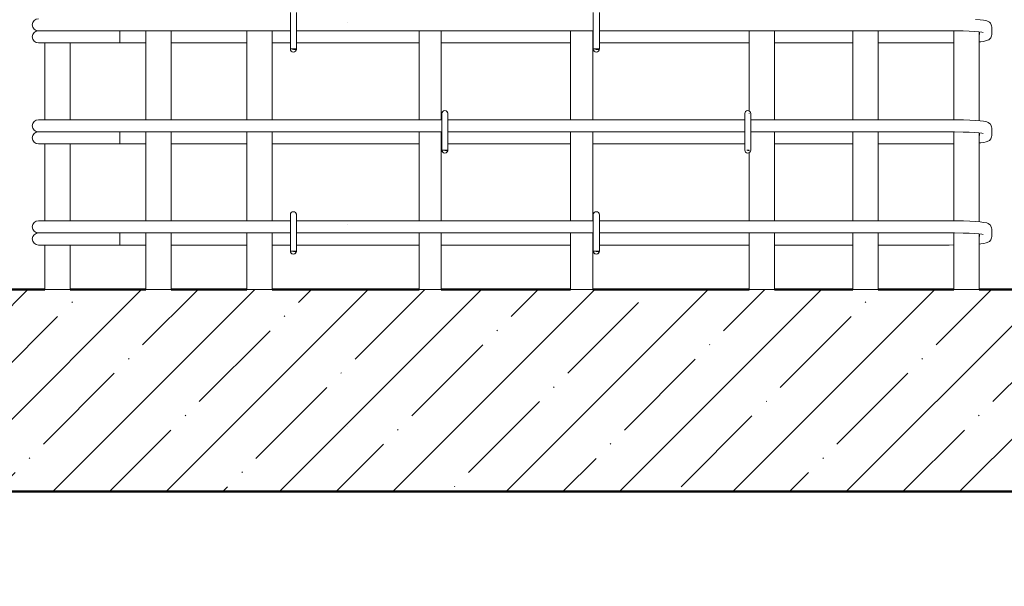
# Model space of a CAD drawing. Header units: millimetres. Extents: x 69109 to 82042, y -118926 to 7624.
# Tile 4 of 31: x 73597 to 74572, y -454 to 107. Entities that reach past the tile are written whole.
import ezdxf

# ---------------------------------------------------------------- set-up
doc = ezdxf.new("R2010")
doc.units = ezdxf.units.MM
doc.linetypes.add('ADSK_Линия разреза', pattern=[400, 0, -200, 0, -200])
doc.linetypes.add('ADSK_Пунктирная_п5', pattern=[100, 0, -100])
for name, color, linetype, lineweight in [('A-____-____-DIMS', 211, 'Continuous', 9), ('A-____-____-DIMS-25', 211, 'Continuous', 9), ('A-FLOR-____-MCUT', 192, 'Continuous', 50), ('A-FLOR-____-PATT', 8, 'Continuous', 50), ('G-____-____-SYMB', 111, 'ADSK_Пунктирная_п5', 20), ('S-RBAR-____-OTLN', 171, 'Continuous', 100)]:
    doc.layers.add(name, color=color, linetype=linetype, lineweight=lineweight)
doc.styles.add('GOST Common_I_4', font='GOST_Common Italic.ttf', dxfattribs={"width": 0.8, "height": 62.5})
doc.dimstyles.new('ADSK_Для_арматуры_Основной_2_5_мм_шаг_кол-во_Стрелки_точный', dxfattribs={"dimscale": 304.8, "dimtxt": 0.206224, "dimasz": 0, "dimexe": 0.123031, "dimexo": 0.000403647, "dimgap": 0.032808, "dimtad": 1, "dimdec": 0, "dimlfac": 304.8, "dimdsep": 46, "dimtxsty": 'GOST Common_I_4', "dimblk2": 'NONE', "dimsah": 1, "dimcen": 0.09, "dimdle": 0.123031, "dimazin": 0, "dimtfac": 1, "dimtdec": 4, "dimtix": 1, "dimtmove": 0, "dimatfit": 3, "dimfxl": 1, "dimtvp": 1, "dimtfill": 1, "dimtolj": 1, "dimtzin": 0, "dimarcsym": 2})
doc.dimstyles.new('ADSK_Округление_5мм__Узкий__3', dxfattribs={"dimscale": 304.8, "dimtxt": 0.206224, "dimasz": 0.147638, "dimexe": 0.123031, "dimexo": 0.000269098, "dimgap": 0.032808, "dimtad": 1, "dimdec": 0, "dimlfac": 304.8, "dimrnd": 5, "dimdsep": 46, "dimtxsty": 'GOST Common_I_4', "dimblk1": 'OBLIQUE', "dimblk2": 'OBLIQUE', "dimsah": 1, "dimcen": 0.09, "dimdle": 0.123031, "dimazin": 0, "dimtfac": 1, "dimtdec": 4, "dimtix": 1, "dimtmove": 1, "dimatfit": 3, "dimfxl": 1, "dimtvp": 1, "dimtfill": 1, "dimtolj": 1, "dimtzin": 0, "dimlwd": 20, "dimlwe": 20, "dimarcsym": 2})

# ---------------------------------------------------------------- blocks, each defined once
blk = doc.blocks.new('DIMBLOCK26-КЖ1_ПЭ_ВЭ1_Армирование_Пилоны_Пм-1_7_1-1')
at = {"layer": 'A-____-____-DIMS-25', "lineweight": 40}
for points in [[(73308.73, 790), (73298.86, 715), (73318.6, 715)], [(73308.73, -110), (73318.6, -35), (73298.86, -35)]]:
    blk.add_hatch(color=256, dxfattribs=at).paths.add_polyline_path(points)
at = {"layer": 'A-____-____-DIMS-25'}
for p, q in [((73308.73, 827.5), (73308.73, -147.5)), ((73308.73, 790), (73271.23, 790)), ((73308.73, 790), (73572.23, 790)), ((73308.73, -110), (73271.23, -110)), ((73308.73, -110), (73572.23, -110))]:
    blk.add_line(p, q, dxfattribs=at)
at = {"layer": 'A-____-____-DIMS-25', "lineweight": 40}
for p, q in [((73308.73, 790), (73298.86, 715)), ((73318.6, 715), (73308.73, 790)), ((73298.86, 715), (73318.6, 715)), ((73318.6, -35), (73298.86, -35)), ((73298.86, -35), (73308.73, -110)), ((73308.73, -110), (73318.6, -35))]:
    blk.add_line(p, q, dxfattribs=at)
at = {"layer": 'A-____-____-DIMS-25', "color": 0, "insert": (73217.05, 186.59), "char_height": 62.5, "width": 368.194, "attachment_point": 1, "rotation": 90, "line_spacing_factor": 1.022761, "style": 'GOST Common_I_4', "bg_fill": 3, "box_fill_scale": 1.25, "bg_fill_color": 256, "bg_fill_true_color": 13158600, "bg_fill_transparency": 0}
blk.add_mtext('100x9=900', dxfattribs=at)
blk = doc.blocks.new('_None')
blk = doc.blocks.new('DIMBLOCK30-КЖ1_ПЭ_ВЭ1_Армирование_Пилоны_Пм-1_7_1-1')
at = {"layer": 'A-____-____-DIMS-25', "lineweight": 20}
for p, q in [((73308.73, -72.5), (73308.73, -197.5)), ((73308.73, -110), (73271.23, -110)), ((73308.73, -110), (73584.73, -110)), ((73308.73, -174.68), (73308.73, -135)), ((73308.73, -160), (73271.23, -160)), ((73308.73, -160), (73559.73, -160)), ((73308.73, -257.49), (73308.73, -174.68))]:
    blk.add_line(p, q, dxfattribs=at)
at = {"layer": 'A-____-____-DIMS-25', "lineweight": 40}
for p, q in [((73308.73, -110), (73286.23, -87.5)), ((73308.73, -110), (73331.23, -132.5)), ((73308.73, -160), (73286.23, -137.5)), ((73308.73, -160), (73331.23, -182.5))]:
    blk.add_line(p, q, dxfattribs=at)
at = {"layer": 'A-____-____-DIMS-25', "color": 0, "lineweight": 20, "insert": (73217.05, -257.49), "char_height": 62.5, "width": 84.3778, "attachment_point": 1, "rotation": 90, "line_spacing_factor": 1.022761, "style": 'GOST Common_I_4', "bg_fill": 3, "box_fill_scale": 1.25, "bg_fill_color": 256, "bg_fill_true_color": 13158600, "bg_fill_transparency": 0}
blk.add_mtext('50', dxfattribs=at)
blk = doc.blocks.new('_Oblique')
at = {"color": 0, "linetype": 'ByBlock', "lineweight": -2}
blk.add_line((-0.5, -0.5), (0.5, 0.5), dxfattribs=at)

msp = doc.modelspace()

# ---------------------------------------------------------------- hatches: boundary and pattern name
at = {"layer": 'A-FLOR-____-PATT', "lineweight": 9}
h = msp.add_hatch(dxfattribs=at)
h.set_pattern_fill('FP_1', color=256, style=0, pattern_type=2)
h.set_pattern_definition([(45, (73999.585, 21450), (-56.1266, 56.1266), []), (45, (74055.71, 21450), (-56.1266, 56.1266), [99.219, -19.844, 0.8382, -19.006])])
h.paths.add_polyline_path([(74484.7406, -360), (74906.65, -360), (74906.65, -288.1543), (74863.3488, -246.25), (74906.65, -232.5), (74906.65, -160), (73089.2178, -160), (73089.2178, -231.8457), (73132.5191, -273.75), (73089.2178, -287.5), (73089.2178, -360), (73997.5196, -360)])
at = {"layer": 'S-RBAR-____-OTLN', "lineweight": 20}
h = msp.add_hatch(color=256, dxfattribs=at)
edge = h.paths.add_edge_path()
edge.add_arc((73868.2253, 78), 3, 339.0594289, 360)
edge.add_line((73871.2253, 78), (73868.2253, 78))
edge.add_line((73868.2253, 78), (73871.0272, 76.9278))
h = msp.add_hatch(color=256, dxfattribs=at)
edge = h.paths.add_edge_path()
edge.add_arc((74168.2253, 78), 3, 339.0594289, 360)
edge.add_line((74171.2253, 78), (74168.2253, 78))
edge.add_line((74168.2253, 78), (74171.0272, 76.9278))
for points in [[(73870.5273, 77.302), (73871.1231, 78), (73865.2253, 78), (73868.2253, 77.605)], [(74170.5273, 77.302), (74171.1231, 78), (74165.2253, 78), (74168.2253, 77.605)], [(74020.5273, -22.698), (74021.1231, -22), (74015.2253, -22), (74018.2253, -22.395)], [(74319.7253, -22.5924), (74319.7253, -22), (74317.2584, -22.2677), (74318.2253, -22.395)], [(73870.5273, -122.698), (73871.1231, -122), (73865.2253, -122), (73868.2253, -122.395)], [(74170.5273, -122.698), (74171.1231, -122), (74165.2253, -122), (74168.2253, -122.395)]]:
    msp.add_hatch(color=256, dxfattribs=at).paths.add_polyline_path(points)
h = msp.add_hatch(color=256, dxfattribs=at)
edge = h.paths.add_edge_path()
edge.add_arc((74018.2253, -22), 3, 339.0594289, 360)
edge.add_line((74021.2253, -22), (74018.2253, -22))
edge.add_line((74018.2253, -22), (74021.0272, -23.0722))
h = msp.add_hatch(color=256, dxfattribs=at)
edge = h.paths.add_edge_path()
edge.add_arc((73868.2253, -122), 3, 339.0594289, 360)
edge.add_line((73871.2253, -122), (73868.2253, -122))
edge.add_line((73868.2253, -122), (73871.0272, -123.0722))
h = msp.add_hatch(color=256, dxfattribs=at)
edge = h.paths.add_edge_path()
edge.add_arc((74168.2253, -122), 3, 339.0594289, 360)
edge.add_line((74171.2253, -122), (74168.2253, -122))
edge.add_line((74168.2253, -122), (74171.0272, -123.0722))

# ---------------------------------------------------------------- linework, layer by layer
at = {"layer": 'A-FLOR-____-MCUT'}
for p, q in [((73622.2253, -160), (73089.2178, -160)), ((73722.2253, -160), (73647.2253, -160)), ((73822.2253, -160), (73747.2253, -160)), ((73992.7253, -160), (73847.2253, -160)), ((74142.7253, -160), (74014.7253, -160)), ((74319.7253, -160), (74164.7253, -160)), ((74422.2253, -160), (74344.7253, -160)), ((74522.2253, -160), (74447.2253, -160)), ((74906.65, -160), (74547.2253, -160)), ((73089.2178, -360), (74906.65, -360))]:
    msp.add_line(p, q, dxfattribs=at)
at = {"layer": 'G-____-____-SYMB', "linetype": 'ADSK_Линия разреза'}
msp.add_line((73922.1494, 7308.1402), (73922.1494, -1022.1016), dxfattribs=at)
at = {"layer": 'S-RBAR-____-OTLN', "lineweight": 20}
for p, q in [((73865.2253, 114), (73865.2253, 78)), ((73871.2253, 114), (73871.2253, 78)), ((74165.2253, 114), (74165.2253, 78)), ((74171.2253, 114), (74171.2253, 78)), ((74548.2276, 106.9537), (74543.5625, 107.3162)), ((74551.5455, 106.411), (74548.2276, 106.9537)), ((74554.8634, 105.8683), (74551.5455, 106.411)), ((74556.2078, 105.3185), (74554.8634, 105.8683)), ((74557.5492, 104.4166), (74556.2078, 105.3185)), ((74558.4331, 103.4835), (74557.5492, 104.4166)), ((74558.8951, 102.7946), (74558.4331, 103.4835)), ((74559.6142, 100.87), (74558.8951, 102.7946)), ((74559.7253, 99.7068), (74559.6142, 100.87)), ((74559.7253, 92.2932), (74559.7253, 99.7068)), ((73615.7253, 96), (73616.9519, 96)), ((73617.2754, 96), (73618.1748, 96)), ((73618.1712, 96), (73621.2074, 96)), ((73621.1965, 96), (73623.459, 96)), ((73623.4487, 96), (73627.6774, 96)), ((73627.6594, 96), (73630.9019, 96)), ((73630.8843, 96), (73636.0491, 96)), ((73636.0271, 96), (73639.9174, 96)), ((73639.8943, 96), (73645.7057, 96)), ((73645.6843, 96), (73649.8105, 96)), ((73649.7863, 96), (73651.7253, 96)), ((73865.2253, 96), (73651.7253, 96)), ((73696.3981, 96), (73696.3981, 84)), ((73722.2253, 96), (73722.2253, 8)), ((73747.2253, 96), (73747.2253, 8)), ((73822.2253, 96), (73822.2253, 8)), ((73847.2253, 96), (73847.2253, 8)), ((74165.0018, 96), (73871.2253, 96)), ((73992.7253, 8), (73992.7253, 96)), ((74014.7253, 8), (74014.7253, 96)), ((74142.7253, 8), (74142.7253, 96)), ((74164.7253, 8), (74164.7253, 96)), ((74517.7253, 96), (74171.2253, 96)), ((74319.7253, 96), (74319.7253, 16.5981)), ((74344.7253, 96), (74344.7253, 8)), ((74422.2253, 96), (74422.2253, 8)), ((74447.2253, 96), (74447.2253, 8)), ((74522.9509, 95.9754), (74517.7253, 96)), ((74522.2253, 95.9789), (74522.2253, 7.9789)), ((74531.3436, 95.8275), (74522.9509, 95.9754)), ((74537.4706, 95.619), (74531.3436, 95.8275)), ((74542.7997, 95.3405), (74537.4706, 95.619)), ((74547.0887, 95.0079), (74542.7997, 95.3405)), ((74550.0729, 94.6541), (74547.0887, 95.0079)), ((74547.2253, 94.9917), (74547.2253, 7.0316)), ((74547.7253, 92.2932), (74547.7253, 94.9324)), ((74551.1676, 94.4491), (74550.0729, 94.6541)), ((74557.5492, 87.5834), (74558.8951, 89.2054)), ((74558.8951, 89.2054), (74559.6142, 91.13)), ((74559.6142, 91.13), (74559.7253, 92.2932)), ((73615.7253, 84), (73677.1811, 84)), ((73622.2253, 84), (73622.2253, 8)), ((73647.2253, 84), (73647.2253, 8)), ((73696.3981, 84), (73677.1811, 84)), ((73696.3981, 84), (73722.2253, 84)), ((73747.2253, 84), (73822.2253, 84)), ((73847.2253, 84), (73865.2253, 84)), ((73871.2253, 84), (73992.7253, 84)), ((74014.7253, 84), (74142.7253, 84)), ((74164.7253, 84), (74165.2253, 84)), ((74171.2253, 84), (74319.7253, 84)), ((74344.7253, 84), (74422.2253, 84)), ((74447.2253, 84), (74517.7253, 84)), ((74517.7253, 84), (74522.2253, 84.0211)), ((74547.2253, 84.9856), (74548.9574, 85.1709)), ((74548.9574, 85.1709), (74551.8969, 85.4853)), ((74551.8969, 85.4853), (74554.3536, 86.2578)), ((74554.3536, 86.2578), (74556.8104, 87.0303)), ((74556.8104, 87.0303), (74557.5492, 87.5834)), ((73871.1231, 78), (73865.2253, 78)), ((73865.2253, 78), (73868.2253, 77.605)), ((73871.2253, 78), (73868.2253, 78)), ((73868.2253, 78), (73871.0272, 76.9278)), ((73868.2253, 77.605), (73870.5273, 77.302)), ((73870.5273, 77.302), (73871.1231, 78)), ((74171.1231, 78), (74165.2253, 78)), ((74165.2253, 78), (74168.2253, 77.605)), ((74171.2253, 78), (74168.2253, 78)), ((74168.2253, 78), (74171.0272, 76.9278)), ((74168.2253, 77.605), (74170.5273, 77.302)), ((74170.5273, 77.302), (74171.1231, 78)), ((74015.2253, 14), (74015.2253, -22)), ((74021.2253, 14), (74021.2253, -22)), ((74315.2253, 14), (74315.2253, -22)), ((74319.7253, 14.5924), (74319.7253, 14)), ((74321.2253, 14), (74321.2253, -22)), ((73615.7253, 8), (73626.2694, 8)), ((73626.2694, 8), (73651.7253, 8)), ((74015.2253, 8), (73651.7253, 8)), ((74315.2253, 8), (74021.2253, 8)), ((74517.7253, 8), (74321.2253, 8)), ((74523.0643, 7.9749), (74517.7253, 8)), ((74527.3622, 7.8991), (74523.0643, 7.9749)), ((74531.6601, 7.8234), (74527.3622, 7.8991)), ((74537.9809, 7.6081), (74531.6601, 7.8234)), ((74543.5625, 7.3162), (74537.9809, 7.6081)), ((74548.2276, 6.9537), (74543.5625, 7.3162)), ((74551.5455, 6.411), (74548.2276, 6.9537)), ((74554.8634, 5.8683), (74551.5455, 6.411)), ((74556.2078, 5.3185), (74554.8634, 5.8683)), ((74557.5492, 4.4166), (74556.2078, 5.3185)), ((74558.4331, 3.4835), (74557.5492, 4.4166)), ((74558.8951, 2.7946), (74558.4331, 3.4835)), ((74559.6142, 0.87), (74558.8951, 2.7946)), ((74559.7253, -0.2932), (74559.6142, 0.87)), ((73615.7253, -4), (73616.9519, -4)), ((73617.2754, -4), (73618.1748, -4)), ((73618.1712, -4), (73621.2074, -4)), ((73621.1965, -4), (73623.459, -4)), ((73623.4487, -4), (73627.6774, -4)), ((73627.6594, -4), (73630.9019, -4)), ((73630.8843, -4), (73636.0491, -4)), ((73636.0271, -4), (73639.9174, -4)), ((73639.8943, -4), (73645.7057, -4)), ((73645.6843, -4), (73649.8105, -4)), ((73649.7863, -4), (73651.7253, -4)), ((74015.2253, -4), (73651.7253, -4)), ((73696.3981, -4), (73696.3981, -16)), ((73722.2253, -4), (73722.2253, -92)), ((73747.2253, -4), (73747.2253, -92)), ((73822.2253, -4), (73822.2253, -92)), ((73847.2253, -4), (73847.2253, -92)), ((73992.7253, -92), (73992.7253, -4)), ((74014.7253, -92), (74014.7253, -4)), ((74315.2253, -4), (74021.2253, -4)), ((74142.7253, -92), (74142.7253, -4)), ((74164.7253, -92), (74164.7253, -4)), ((74517.7253, -4), (74321.2253, -4)), ((74344.7253, -4), (74344.7253, -92)), ((74422.2253, -4), (74422.2253, -92)), ((74447.2253, -4), (74447.2253, -92)), ((74522.9509, -4.0246), (74517.7253, -4)), ((74522.2253, -4.0211), (74522.2253, -92.0211)), ((74531.3436, -4.1725), (74522.9509, -4.0246)), ((74537.4706, -4.381), (74531.3436, -4.1725)), ((74542.7997, -4.6595), (74537.4706, -4.381)), ((74547.0887, -4.9921), (74542.7997, -4.6595)), ((74550.0729, -5.3459), (74547.0887, -4.9921)), ((74547.2253, -5.0083), (74547.2253, -92.9684)), ((74547.7253, -7.7068), (74547.7253, -5.0676)), ((74551.1676, -5.5509), (74550.0729, -5.3459)), ((74558.8951, -10.7946), (74559.6142, -8.87)), ((74559.6142, -8.87), (74559.7253, -7.7068)), ((74559.7253, -7.7068), (74559.7253, -0.2932)), ((73615.7253, -16), (73677.1811, -16)), ((73622.2253, -16), (73622.2253, -92)), ((73647.2253, -16), (73647.2253, -92)), ((73696.3981, -16), (73677.1811, -16)), ((73696.3981, -16), (73722.2253, -16)), ((73747.2253, -16), (73822.2253, -16)), ((73847.2253, -16), (73992.7253, -16)), ((74014.7253, -16), (74015.2253, -16)), ((74021.2253, -16), (74142.7253, -16)), ((74164.7253, -16), (74315.2253, -16)), ((74344.7253, -16), (74422.2253, -16)), ((74447.2253, -16), (74517.7253, -16)), ((74517.7253, -16), (74522.2253, -15.9789)), ((74547.2253, -15.0144), (74548.9574, -14.8291)), ((74548.9574, -14.8291), (74551.8969, -14.5147)), ((74551.8969, -14.5147), (74554.3536, -13.7422)), ((74554.3536, -13.7422), (74556.8104, -12.9697)), ((74556.8104, -12.9697), (74557.5492, -12.4166)), ((74557.5492, -12.4166), (74558.8951, -10.7946)), ((74021.1231, -22), (74015.2253, -22)), ((74015.2253, -22), (74018.2253, -22.395)), ((74021.2253, -22), (74018.2253, -22)), ((74018.2253, -22), (74021.0272, -23.0722)), ((74018.2253, -22.395), (74020.5273, -22.698)), ((74020.5273, -22.698), (74021.1231, -22)), ((74319.7253, -22), (74317.2584, -22.2677)), ((74317.2584, -22.2677), (74318.2253, -22.395)), ((74318.2253, -22.395), (74319.7253, -22.5924)), ((74319.7253, -22.5924), (74319.7253, -22)), ((74319.7253, -22), (74319.7253, -22.5924)), ((74319.7253, -24.5981), (74319.7253, -92)), ((73865.2253, -86), (73865.2253, -122)), ((73871.2253, -86), (73871.2253, -122)), ((74165.2253, -86), (74165.2253, -122)), ((74171.2253, -86), (74171.2253, -122)), ((73615.7253, -92), (73626.2694, -92)), ((73626.2694, -92), (73651.7253, -92)), ((73865.2253, -92), (73651.7253, -92)), ((74165.0018, -92), (73871.2253, -92)), ((74517.7253, -92), (74171.2253, -92)), ((74523.0643, -92.0251), (74517.7253, -92)), ((74527.3622, -92.1009), (74523.0643, -92.0251)), ((74531.6601, -92.1766), (74527.3622, -92.1009)), ((74537.9809, -92.3919), (74531.6601, -92.1766)), ((74543.5625, -92.6838), (74537.9809, -92.3919)), ((74548.2276, -93.0463), (74543.5625, -92.6838)), ((74551.5455, -93.589), (74548.2276, -93.0463)), ((74554.8634, -94.1317), (74551.5455, -93.589)), ((74556.2078, -94.6815), (74554.8634, -94.1317)), ((74557.5492, -95.5834), (74556.2078, -94.6815)), ((74558.4331, -96.5165), (74557.5492, -95.5834)), ((74558.8951, -97.2054), (74558.4331, -96.5165)), ((74559.6142, -99.13), (74558.8951, -97.2054)), ((73615.7253, -104), (73616.9519, -104)), ((73617.2754, -104), (73618.1748, -104)), ((73618.1712, -104), (73621.2074, -104)), ((73621.1965, -104), (73623.459, -104)), ((73623.4487, -104), (73627.6774, -104)), ((73627.6594, -104), (73630.9019, -104)), ((73630.8843, -104), (73636.0491, -104)), ((73636.0271, -104), (73639.9174, -104)), ((73639.8943, -104), (73645.7057, -104)), ((73645.6843, -104), (73649.8105, -104)), ((73649.7863, -104), (73651.7253, -104)), ((73865.2253, -104), (73651.7253, -104)), ((73696.3981, -104), (73696.3981, -116)), ((73722.2253, -104), (73722.2253, -160)), ((73747.2253, -104), (73747.2253, -160)), ((73822.2253, -104), (73822.2253, -160)), ((73847.2253, -104), (73847.2253, -160)), ((74165.0018, -104), (73871.2253, -104)), ((73992.7253, -160), (73992.7253, -104)), ((74014.7253, -160), (74014.7253, -104)), ((74142.7253, -160), (74142.7253, -104)), ((74164.7253, -160), (74164.7253, -104)), ((74517.7253, -104), (74171.2253, -104)), ((74319.7253, -104), (74319.7253, -160)), ((74344.7253, -104), (74344.7253, -160)), ((74422.2253, -104), (74422.2253, -160)), ((74447.2253, -104), (74447.2253, -160)), ((74522.9509, -104.0246), (74517.7253, -104)), ((74522.2253, -104.0211), (74522.2253, -160)), ((74531.3436, -104.1725), (74522.9509, -104.0246)), ((74537.4706, -104.381), (74531.3436, -104.1725)), ((74542.7997, -104.6595), (74537.4706, -104.381)), ((74547.0887, -104.9921), (74542.7997, -104.6595)), ((74550.0729, -105.3459), (74547.0887, -104.9921)), ((74547.2253, -105.0083), (74547.2253, -160)), ((74547.7253, -107.7068), (74547.7253, -105.0676)), ((74551.1676, -105.5509), (74550.0729, -105.3459)), ((74559.7253, -100.2932), (74559.6142, -99.13)), ((74559.7253, -107.7068), (74559.7253, -100.2932)), ((73615.7253, -116), (73677.1811, -116)), ((73622.2253, -116), (73622.2253, -160)), ((73647.2253, -116), (73647.2253, -160)), ((73696.3981, -116), (73677.1811, -116)), ((73696.3981, -116), (73722.2253, -116)), ((73747.2253, -116), (73822.2253, -116)), ((73847.2253, -116), (73865.2253, -116)), ((73871.2253, -116), (73992.7253, -116)), ((74014.7253, -116), (74142.7253, -116)), ((74164.7253, -116), (74165.2253, -116)), ((74171.2253, -116), (74319.7253, -116)), ((74344.7253, -116), (74422.2253, -116)), ((74447.2253, -116), (74517.7253, -116)), ((74517.7253, -116), (74522.2253, -115.9789)), ((74547.2253, -115.0144), (74548.9574, -114.8291)), ((74548.9574, -114.8291), (74551.8969, -114.5147)), ((74551.8969, -114.5147), (74554.3536, -113.7422)), ((74554.3536, -113.7422), (74556.8104, -112.9697)), ((74556.8104, -112.9697), (74557.5492, -112.4166)), ((74557.5492, -112.4166), (74558.8951, -110.7946)), ((74558.8951, -110.7946), (74559.6142, -108.87)), ((74559.6142, -108.87), (74559.7253, -107.7068)), ((73871.1231, -122), (73865.2253, -122)), ((73865.2253, -122), (73868.2253, -122.395)), ((73871.2253, -122), (73868.2253, -122)), ((73868.2253, -122), (73871.0272, -123.0722)), ((73868.2253, -122.395), (73870.5273, -122.698)), ((73870.5273, -122.698), (73871.1231, -122)), ((74171.1231, -122), (74165.2253, -122)), ((74165.2253, -122), (74168.2253, -122.395)), ((74171.2253, -122), (74168.2253, -122)), ((74168.2253, -122), (74171.0272, -123.0722)), ((74168.2253, -122.395), (74170.5273, -122.698)), ((74170.5273, -122.698), (74171.1231, -122)), ((73622.2253, -160), (73647.2253, -160)), ((73722.2253, -160), (73747.2253, -160)), ((73822.2253, -160), (73847.2253, -160)), ((74014.7253, -160), (73992.7253, -160)), ((74164.7253, -160), (74142.7253, -160)), ((74319.7253, -160), (74344.7253, -160)), ((74422.2253, -160), (74447.2253, -160)), ((74522.2253, -160), (74547.2253, -160))]:
    msp.add_line(p, q, dxfattribs=at)
for centre, radius, start, end in [((73615.7253, 102), 6, 90, 270), ((73615.7253, 90), 6, 90, 270), ((73615.7253, 90), 6, 90, 105), ((73868.2253, 78), 3, 180, 360), ((73868.2253, 78), 3, 210, 240), ((73868.2253, 78), 3, 300, 330), ((73868.2253, 78), 3, 339.0594289, 360), ((73868.2253, 78), 3, 345, 360), ((74168.2253, 78), 3, 180, 0), ((74168.2253, 78), 3, 210, 240), ((74168.2253, 78), 3, 300, 330), ((74168.2253, 78), 3, 339.0594289, 360), ((74168.2253, 78), 3, 345, 0), ((74018.2253, 14), 3, 0, 180), ((74018.2253, 14), 3, 120, 150), ((74018.2253, 14), 3, 30, 60), ((74018.2253, 14), 3, 0, 15), ((74318.2253, 14), 3, 360, 180), ((74318.2253, 14), 3, 120, 150), ((73615.7253, 2), 6, 90, 270), ((73615.7253, -10), 6, 90, 270), ((73615.7253, -10), 6, 90, 105), ((74018.2253, -22), 3, 180, 360), ((74018.2253, -22), 3, 210, 240), ((74018.2253, -22), 3, 300, 330), ((74018.2253, -22), 3, 339.0594289, 360), ((74018.2253, -22), 3, 345, 360), ((74318.2253, -22), 3, 180, 0), ((74318.2253, -22), 3, 210, 240), ((73868.2253, -86), 3, 0, 180), ((73868.2253, -86), 3, 120, 150), ((73868.2253, -86), 3, 30, 60), ((73868.2253, -86), 3, 0, 15), ((74168.2253, -86), 3, 360, 180), ((74168.2253, -86), 3, 120, 150), ((74168.2253, -86), 3, 30, 60), ((74168.2253, -86), 3, 360, 15), ((73615.7253, -98), 6, 90, 270), ((73615.7253, -110), 6, 90, 270), ((73615.7253, -110), 6, 90, 105), ((73868.2253, -122), 3, 180, 360), ((73868.2253, -122), 3, 210, 240), ((73868.2253, -122), 3, 300, 330), ((73868.2253, -122), 3, 339.0594289, 360), ((73868.2253, -122), 3, 345, 360), ((74168.2253, -122), 3, 180, 0), ((74168.2253, -122), 3, 210, 240), ((74168.2253, -122), 3, 300, 330), ((74168.2253, -122), 3, 339.0594289, 360), ((74168.2253, -122), 3, 345, 0)]:
    msp.add_arc(centre, radius, start, end, dxfattribs=at)

# ---------------------------------------------------------------- next in the draw order: dimensions: what is measured, and where the dimension line sits
at = {"layer": 'A-____-____-DIMS'}
dim = msp.add_linear_dim(base=(73308.7306, -110), p1=(73609.7253, 790), p2=(73609.7253, -110), angle=90, text='100x9=900', dimstyle='ADSK_Для_арматуры_Основной_2_5_мм_шаг_кол-во_Стрелки_точный', override={"dimpost": '<>', "dimblk1": 'None', "dimblk2": 'None', "dimsah": 1, "dimfxl": 900}, dxfattribs=at)
dim.commit()
dim.dimension.update_dxf_attribs({"geometry": 'DIMBLOCK26-КЖ1_ПЭ_ВЭ1_Армирование_Пилоны_Пм-1_7_1-1', "text_midpoint": (73267.4806, 340)})

# ---------------------------------------------------------------- next in the draw order: dimensions: what is measured, and where the dimension line sits
at = {"layer": 'A-____-____-DIMS', "lineweight": 20}
dim = msp.add_linear_dim(base=(73308.7306, -160), p1=(73609.7253, -110), p2=(73584.7253, -160), angle=90, dimstyle='ADSK_Округление_5мм__Узкий__3', override={"dimpost": '<>', "dimfxl": 55.901687}, dxfattribs=at)
dim.commit()
dim.dimension.update_dxf_attribs({"geometry": 'DIMBLOCK30-КЖ1_ПЭ_ВЭ1_Армирование_Пилоны_Пм-1_7_1-1', "text_midpoint": (73258.7204, -215.3019), "dimtype": 160, "text_rotation": 90})

doc.saveas('drawing.dxf')
